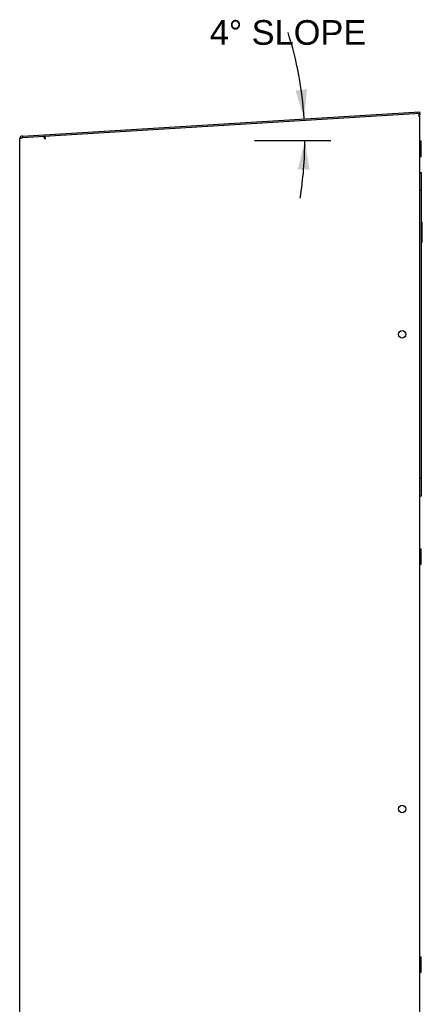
# Model space of a CAD drawing. Header units: inches. Extents: x 0 to 131, y 0 to 85.
# Tile 6 of 10: x 54 to 65, y 41 to 68. Entities that reach past the tile are written whole.
import ezdxf

# ---------------------------------------------------------------- set-up
doc = ezdxf.new("R2010")
doc.units = ezdxf.units.IN
doc.header["$LTSCALE"] = 7.192308
doc.header["$MEASUREMENT"] = 0
doc.layers.get('0').update_dxf_attribs({"linetype": 'CONTINUOUS'})
doc.layers.add('DIMENSIONS', color=7, linetype='CONTINUOUS')
doc.styles.get("Standard").update_dxf_attribs({"font": 'arial.ttf'})
doc.dimstyles.new('DIMSTYLE_2', dxfattribs={"dimtxt": 0.653846, "dimasz": 0.769231, "dimexe": 0.09, "dimexo": 0.07, "dimgap": 0.0425, "dimtad": 0, "dimtih": 1, "dimtoh": 1, "dimdec": 0, "dimzin": 4, "dimdsep": 46, "dimtxsty": 'Standard', "dimblk": '_FILLED', "dimblk1": '_FILLED', "dimblk2": '_FILLED', "dimcen": 0.09, "dimadec": 0, "dimazin": 1, "dimtfac": 1, "dimtdec": 3, "dimtofl": 0, "dimtmove": 0, "dimatfit": 3, "dimldrblk": '_FILLED', "dimfxl": 0, "dimtolj": 1, "dimtzin": 4, "dimarcsym": 0})

# ---------------------------------------------------------------- blocks, each defined once
blk = doc.blocks.new('*D4')
at = {"layer": 'DIMENSIONS', "color": 2, "linetype": 'Continuous'}
blk.add_line((60.536, 64.345), (62.565, 64.345), dxfattribs=at)
for start, end in [(3.5, 17.7064), (350.6507, 360)]:
    blk.add_arc((52.444, 64.345), 9.428, start, end, dxfattribs=at)
for points in [[(61.624, 65.67), (61.855, 64.92), (61.93, 65.701)], [(61.995, 63.57), (61.873, 64.345), (61.688, 63.582)]]:
    blk.add_solid(points, dxfattribs=at)
at = {"layer": 'DIMENSIONS', "color": 2, "linetype": 'Continuous', "insert": (61.426, 67.539), "char_height": 0.65385, "width": 4.23744, "attachment_point": 2, "line_spacing_factor": 0.9}
blk.add_mtext('4\\fgdt;{\\fgdt;~}\\fArial; SLOPE', dxfattribs=at)
blk = doc.blocks.new('_FILLED')
at = {"color": 0, "linetype": 'ByBlock'}
blk.add_solid([(0, 0), (-1, 0.2), (-1, -0.2)], dxfattribs=at)

msp = doc.modelspace()

# ---------------------------------------------------------------- linework, layer by layer
at = {"color": 7, "linetype": 'Continuous'}
for p, q in [((54.3731, 64.4626), (64.9291, 65.1082)), ((64.8529, 65.0641), (64.8505, 65.1034)), ((64.9315, 65.069), (64.9291, 65.1082)), ((54.3755, 64.4233), (64.9315, 65.069)), ((64.8959, 65.0084), (64.8897, 64.9875)), ((64.8998, 64.9871), (64.8897, 64.9875)), ((64.9021, 65.0278), (64.8959, 65.0084)), ((64.903, 65.0078), (64.8965, 64.9975)), ((64.9099, 65.0165), (64.903, 65.0078)), ((64.917, 65.0233), (64.9099, 65.0165)), ((64.9315, 65.0295), (64.9291, 65.0688)), ((64.9291, 19.9063), (64.9291, 64.9852)), ((54.2992, 19.9063), (54.2992, 64.384)), ((54.3574, 64.4168), (54.3779, 64.4235)), ((54.3731, 64.4626), (54.3755, 64.4233)), ((54.922, 64.4567), (54.9722, 64.3809)), ((54.9674, 64.4595), (54.9722, 64.3809)), ((64.9606, 64.3236), (64.9291, 64.3236)), ((64.9606, 63.9142), (64.9606, 64.3236)), ((64.9606, 64.1189), (64.9291, 64.1189)), ((64.9606, 63.9142), (64.9291, 63.9142)), ((64.9685, 63.4863), (64.9291, 63.4863)), ((64.9685, 54.9036), (64.9685, 63.4863)), ((64.9685, 63.0138), (64.9291, 63.0138)), ((64.9685, 62.1752), (64.9921, 62.1752)), ((64.9921, 61.6477), (64.9921, 62.1752)), ((64.9685, 61.6477), (64.9921, 61.6477)), ((64.9685, 55.376), (64.9291, 55.376)), ((64.9685, 54.9036), (64.9291, 54.9036)), ((64.9606, 53.4968), (64.9291, 53.4968)), ((64.9606, 53.0874), (64.9606, 53.4968)), ((64.9606, 53.2921), (64.9291, 53.2921)), ((64.9606, 53.0874), (64.9291, 53.0874)), ((64.9606, 42.6701), (64.9291, 42.6701)), ((64.9606, 42.2606), (64.9606, 42.6701)), ((64.9606, 42.4653), (64.9291, 42.4653)), ((64.9606, 42.2606), (64.9291, 42.2606))]:
    msp.add_line(p, q, dxfattribs=at)
for points in [[(64.9291, 64.9852), (64.9278, 64.9856), (64.9239, 64.986), (64.9176, 64.9864), (64.9093, 64.9868), (64.8998, 64.9871)], [(64.915, 65.0573), (64.9084, 65.0444), (64.9021, 65.0278)], [(64.9289, 65.0688), (64.9218, 65.0656), (64.915, 65.0573)], [(64.9313, 65.0295), (64.9241, 65.0277), (64.917, 65.0233)], [(54.2992, 64.384), (54.3019, 64.3906), (54.3097, 64.3971), (54.3221, 64.4037), (54.3383, 64.4102), (54.3574, 64.4168)]]:
    msp.add_lwpolyline(points, dxfattribs=at)
for centre in [(64.4567, 59.1976), (64.4567, 46.5992)]:
    msp.add_circle(centre, 0.0984, dxfattribs=at)
for centre, radius, start, end in [((64.8504, 64.9457), 0.0787, 31.23725, 49.38538), ((54.3779, 64.384), 0.0787, 93.5, 180), ((54.3779, 64.384), 0.0394, 93.5, 107.91769)]:
    msp.add_arc(centre, radius, start, end, dxfattribs=at)

# ---------------------------------------------------------------- dimensions: what is measured, and where the dimension line sits
at = {"layer": 'DIMENSIONS', "color": 2, "linetype": 'Continuous'}
dim = msp.add_angular_dim_2l(base=(61.8683, 64.6326), line1=((60.3715, 64.3447), (60.4658, 64.3447)), line2=((61.6911, 64.9102), (61.7852, 64.916)), text='<> SLOPE', dimstyle='DIMSTYLE_2', dxfattribs=at)
dim.commit()
dim.dimension.update_dxf_attribs({"geometry": '*D4', "text_midpoint": (61.426, 67.2121), "dimtype": 162})

doc.saveas('drawing.dxf')
